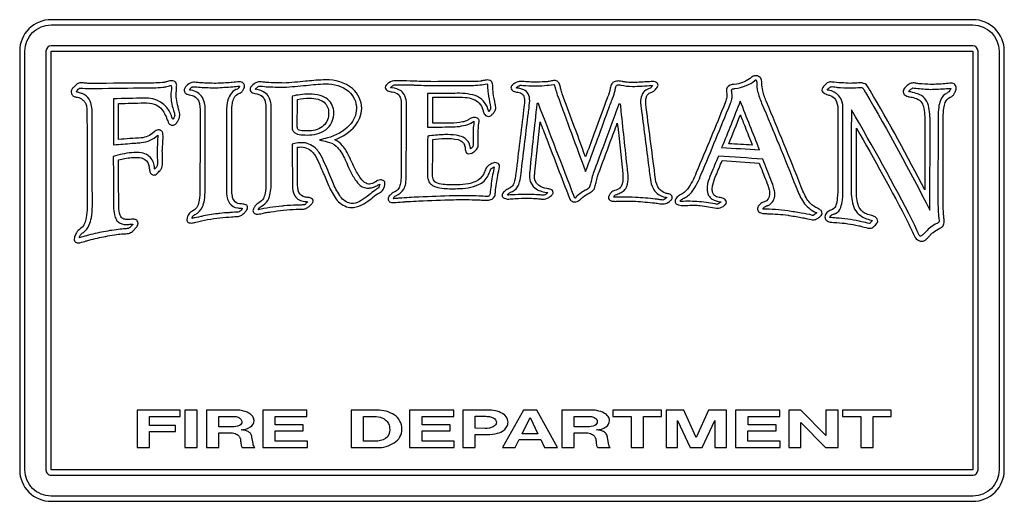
# Model space of a CAD drawing. Extents: x 0.32 to 8.08, y 3.71 to 7.5.
import ezdxf

# ---------------------------------------------------------------- set-up
doc = ezdxf.new("R2010")
doc.units = 0

msp = doc.modelspace()

# ---------------------------------------------------------------- linework, layer by layer
for points in [[(7.827974, 7.501697), (0.567858, 7.501697, 0.415001), (0.320356, 7.254193), (0.320356, 3.95414, 0.416), (0.567858, 3.706636), (7.827974, 3.706636, 0.414999), (8.075476, 3.95414), (8.075476, 7.254193, 0.413999)], [(8.033897, 3.95414, -0.414663), (7.827974, 3.748218), (0.567858, 3.748218, -0.415868), (0.361936, 3.95414), (0.361936, 7.254193, -0.414667), (0.567858, 7.460115), (7.827974, 7.460115, -0.413461), (8.033897, 7.254193)], [(7.827974, 7.295113), (0.567858, 7.295113, 0.411288), (0.526939, 7.254193), (0.526939, 3.95414, 0.423393), (0.567858, 3.913221), (7.827974, 3.913221, 0.411294), (7.868894, 3.95414), (7.868894, 7.254193, 0.411294)], [(5.530476, 6.037793, 0.016482), (5.568324, 6.03829, -0.007722), (5.630048, 6.039404, -0.042396), (5.680749, 6.03626), (5.680749, 6.03626, 0.00301), (5.809656, 6.016207, 0.165577), (5.860848, 6.030601, 0.076068), (5.879299, 6.0466, 0.156865), (5.886883, 6.062874, 0.185628), (5.880354, 6.080326, 0.10575), (5.864632, 6.091456, 0.064662), (5.828801, 6.101154, -0.151879), (5.792807, 6.116875, -0.114996), (5.779935, 6.136081, -0.098361), (5.775342, 6.165836, -0.062744), (5.779384, 6.201228, -0.03857), (5.803722, 6.272757), (5.803826, 6.273007, 0.001462), (5.853222, 6.392218, -0.001695), (6.144286, 6.371758, 0.001859), (6.199068, 6.233817, -0.03746), (6.223324, 6.159731, -0.061883), (6.226789, 6.126235), (6.226789, 6.126235, -0.298718), (6.184549, 6.065514, 0.117226), (6.15137, 6.047715, 0.199485), (6.131746, 6.012714, 0.205144), (6.142141, 5.988458, 0.165753), (6.173328, 5.975092, 0.011654), (6.21057, 5.973157, -0.027888), (6.371992, 5.960572, 0.01132), (6.384486, 5.958575, -0.008923), (6.486833, 5.941432, -0.007051), (6.515323, 5.935356, 0.013007), (6.566033, 5.924932, 0.120074), (6.590343, 5.928518, 0.068335), (6.614391, 5.941714, 0.067088), (6.632906, 5.959224, 0.148142), (6.640615, 5.975751, 0.137523), (6.635748, 5.992336, 0.124079), (6.617514, 6.009414, 0.010842), (6.611663, 6.012111, -0.02475), (6.583916, 6.02585, -0.065933), (6.551513, 6.049674, -0.06794), (6.521235, 6.088284, -0.040443), (6.473632, 6.190256, 0.005482), (6.202368, 6.854226, -0.045461), (6.172668, 6.941513, -0.057441), (6.166728, 7.002068, 0.070945), (6.164086, 7.025169, 0.16464), (6.145772, 7.051075, 0.156515), (6.114586, 7.06015, 0.127502), (6.090653, 7.052216, 0.038955), (6.070772, 7.037284, -0.000157), (6.069706, 7.03639, -0.133008), (5.948924, 6.991508, -0.003916), (5.948456, 6.991515, 0.099011), (5.914983, 6.985742, 0.335664), (5.886883, 6.941347, 0.02063), (5.889099, 6.919564, -0.018471), (5.890843, 6.903068, -0.056114), (5.887873, 6.88038, -0.036137), (5.876983, 6.846306, -0.003501), (5.649279, 6.296518, -0.06581), (5.580308, 6.166743, -0.110391), (5.523217, 6.121614, -0.001959), (5.521915, 6.120912, 0.06892), (5.498881, 6.104904, 0.208488), (5.482957, 6.070794, 0.240298), (5.494094, 6.049344, 0.085485), (5.508851, 6.041836, 0.059463)], [(0.750682, 6.895147, 0.037999), (0.756542, 6.893578, 0.008632), (0.764094, 6.89223, -0.031474), (0.784967, 6.887767, -0.086412), (0.806783, 6.877328, -0.034379), (0.827424, 6.859055, -0.09553), (0.840861, 6.838076, -0.068088), (0.848148, 6.805372, -0.026523), (0.850343, 6.751925), (0.850344, 6.751477, -0.000683), (0.851664, 6.025914, -0.049342), (0.844486, 5.940854, -0.051281), (0.831864, 5.895892, -0.156855), (0.800183, 5.855631, 0.137853), (0.766522, 5.822631, 0.042539), (0.753075, 5.791444, 0.077963), (0.750022, 5.773129, 0.221361), (0.760499, 5.748709, 0.132528), (0.774061, 5.743058, 0.089574), (0.794243, 5.744089, 0.016813), (0.844665, 5.758394, -0.001331), (0.849683, 5.759929, -0.013956), (0.981686, 5.79161, 0.000847), (1.014, 5.797585, -0.008403), (1.083437, 5.809786, -0.041061), (1.133487, 5.81405, -0.000008), (1.134118, 5.81408, 0.031752), (1.177049, 5.81801, 0.129141), (1.208235, 5.833026, 0.057918), (1.228531, 5.854971, 0.072756), (1.24239, 5.869243, 0.15808), (1.25229, 5.897871, 0.181792), (1.24668, 5.917012, 0.176369), (1.22721, 5.928232, 0.067967), (1.210379, 5.929156, 0.010805), (1.190576, 5.927947, -0.011095), (1.184968, 5.927571, -0.075269), (1.148194, 5.928932, -0.162), (1.121938, 5.943907, -0.125032), (1.106077, 5.978434, -0.053796), (1.100488, 6.038454, 0.000004), (1.099499, 6.217128, -0.000004), (1.098508, 6.396179, -0.042151), (1.200149, 6.415319, -0.059076), (1.26516, 6.414566, -0.106711), (1.305916, 6.400386, -0.213239), (1.339411, 6.343378, -0.038242), (1.340128, 6.339208, -0.004543), (1.340934, 6.331885, 0.010478), (1.342914, 6.315254, 0.056016), (1.346011, 6.301799, 0.12542), (1.359624, 6.283731, 0.196847), (1.381653, 6.278037, 0.139589), (1.399008, 6.28535, 0.052569), (1.411044, 6.297771, -0.002507), (1.413333, 6.300478, 0.020876), (1.425543, 6.314091, 0.077282), (1.439733, 6.336118, 0.076626), (1.443899, 6.360856, 0.016011), (1.445107, 6.401177, 0.01055), (1.443693, 6.470761, -0.008306), (1.445655, 6.502974, 0.008105), (1.449236, 6.564056, 0.056287), (1.447653, 6.609362, 0.174264), (1.434783, 6.627183, 0.160357), (1.412012, 6.633124, 0.109533), (1.394461, 6.627597, 0.039346), (1.379432, 6.616908, -0.001993), (1.375712, 6.613983, 0.001037), (1.374243, 6.612692, -0.171284), (1.278031, 6.570421, 0.002732), (1.099828, 6.557881), (1.099828, 6.840365), (1.09984, 6.840366, 0.002442), (1.30179, 6.846965, -0.093358), (1.380357, 6.835943, -0.11134), (1.430831, 6.804182, -0.105514), (1.482065, 6.713551, 0.006072), (1.489893, 6.693843, 0.116347), (1.504679, 6.675166, 0.161664), (1.526194, 6.669424, 0.176245), (1.547418, 6.679453, 0.072571), (1.565319, 6.702007, 0.108593), (1.582296, 6.747306, 0.090191), (1.573361, 6.792622, -0.020406), (1.571735, 6.797465, -0.032267), (1.556977, 6.863524, -0.049001), (1.552596, 6.920228, -0.015465), (1.554112, 6.939301, 0.02621), (1.556556, 6.976987, 0.19067), (1.549331, 7.005523, 0.124925), (1.535915, 7.016276, 0.109542), (1.514315, 7.02055, 0.056128), (1.493652, 7.016846, 0.012326), (1.474308, 7.01109, -0.009317), (1.470753, 7.009989, -0.047941), (1.44526, 7.005863, -0.02141), (1.373732, 7.002728, 0.001168), (0.952646, 6.999428, -0.006195), (0.872124, 6.998768), (0.872124, 6.998768, -0.017148), (0.842381, 7.001131, 0.024962), (0.800843, 7.004049, 0.155969), (0.773783, 6.996211, 0.06366), (0.740782, 6.965108, 0.069408), (0.729479, 6.94671, 0.083931), (0.725601, 6.930788, 0.12706), (0.731211, 6.911235, 0.154057)], [(0.798204, 6.963128, 0.008488), (0.872124, 6.958508, -0.000609), (1.267321, 6.964272, 0.00003), (1.373732, 6.965768, 0.024188), (1.44916, 6.969512, 0.028321), (1.479727, 6.974292, -0.000033), (1.479993, 6.974349, 0.016617), (1.499445, 6.979945, -0.017273), (1.514315, 6.984249, 0.011739), (1.514382, 6.983612, -0.072931), (1.511674, 6.918907, 0.050622), (1.513711, 6.863174, 0.049936), (1.526144, 6.807855, -0.008005), (1.532135, 6.786906, 0.011437), (1.533753, 6.7815, -0.015798), (1.538601, 6.764594, -0.05711), (1.541375, 6.745985, -0.084828), (1.539189, 6.738158, -0.023315), (1.53428, 6.727917, -0.032083), (1.526194, 6.714304, -0.012487), (1.522437, 6.724984, 0.005339), (1.517155, 6.740227, 0.031401), (1.512333, 6.751925, 0.327759), (1.30179, 6.883926, -0.00005), (1.058908, 6.877987), (1.058908, 6.51564), (1.062608, 6.51594, 0.000268), (1.204768, 6.527521, -0.000808), (1.234084, 6.529601, 0.003014), (1.278031, 6.532801, 0.168022), (1.408713, 6.592203), (1.408712, 6.592203, 0.00347), (1.402772, 6.467461, -0.010004), (1.404093, 6.419279, 0.009385), (1.404534, 6.401151, -0.021557), (1.404753, 6.377039, -0.044103), (1.403845, 6.353031, -0.107539), (1.401453, 6.345358, -0.049146), (1.39279, 6.333396, -0.017072), (1.383632, 6.322918, -0.015343), (1.38274, 6.331267, 0.006317), (1.381424, 6.344259, 0.036218), (1.379672, 6.354599, 0.207684), (1.331738, 6.432067, 0.102373), (1.278968, 6.451589, 0.063918), (1.200149, 6.4536, 0.045432), (1.057586, 6.424558, 0.000057), (1.059567, 6.032514, 0.037379), (1.066168, 5.963212, 0.086589), (1.081698, 5.924922, 0.114829), (1.106263, 5.900924, 0.158324), (1.181008, 5.888632, -0.008936), (1.211368, 5.890611, -0.15275), (1.211246, 5.8886, -0.088317), (1.209885, 5.886403, -0.048026), (1.203449, 5.880711), (1.203449, 5.880711, -0.011427), (1.192229, 5.868749, -0.020474), (1.183401, 5.860385, -0.110317), (1.177049, 5.856292, -0.014112), (1.138392, 5.852622, 0.009904), (1.113028, 5.850351, 0.021541), (0.981686, 5.830551, 0.015902), (0.846383, 5.799529, -0.009327), (0.790943, 5.783689, -0.105099), (0.799426, 5.805722, -0.098542), (0.821964, 5.825269, 0.14311), (0.868164, 5.884671, 0.060052), (0.884829, 5.940277, 0.049419), (0.892583, 6.032514, 0.000685), (0.891269, 6.751932), (0.891264, 6.753906, 0.10082), (0.875836, 6.859012, 0.167371), (0.829224, 6.911647, 0.051501), (0.805888, 6.92125, 0.01023), (0.778746, 6.929347, -0.012691), (0.767183, 6.932768, -0.135459), (0.78764, 6.958374, -0.103306)], [(1.640375, 6.913628, 0.023913), (1.656356, 6.909955, -0.014122), (1.678199, 6.905083, -0.069542), (1.695818, 6.898447, -0.153587), (1.727415, 6.864952, -0.069266), (1.737305, 6.833849, -0.048002), (1.740697, 6.788886, -0.000783), (1.740037, 6.156596, -0.042109), (1.734468, 6.079832, -0.068079), (1.720566, 6.032579, -0.203474), (1.684597, 5.996214, 0.155628), (1.652104, 5.969769, 0.137327), (1.636415, 5.928232, 0.252533), (1.648461, 5.904884, 0.107461), (1.662404, 5.899738, 0.07401), (1.681297, 5.899851, 0.015217), (1.706736, 5.905775, -0.040871), (1.89646, 5.940111, -0.009463), (1.989683, 5.947911, 0.004293), (2.041662, 5.951992, 0.104126), (2.068961, 5.962481, 0.061086), (2.092622, 5.981758, 0.053648), (2.109283, 6.002817, 0.120838), (2.115583, 6.018653, 0.34855), (2.101423, 6.043895, 0.06808), (2.08593, 6.048109, 0.018571), (2.068512, 6.049883, -0.021251), (2.051563, 6.051654, -0.207015), (2.008745, 6.076487, -0.098315), (1.995225, 6.110219, -0.053108), (1.990182, 6.167156), (1.990182, 6.776346, -0.042861), (1.995524, 6.844306, -0.074742), (2.008662, 6.885907, -0.192894), (2.046943, 6.920228, 0.058114), (2.063113, 6.927488, 0.112585), (2.073343, 6.938708, -0.000016), (2.073745, 6.939285, 0.030329), (2.086668, 6.959407, 0.123009), (2.091822, 6.977649, 0.22547), (2.081675, 7.001985, 0.186616), (2.052222, 7.011968, 0.018008), (1.994991, 7.007026, -0.003109), (1.985562, 7.006028, -0.016526), (1.8661, 7.000087, -0.020687), (1.746638, 7.004708, -0.00106), (1.707385, 7.007551, 0.016359), (1.689218, 7.008668, 0.153084), (1.641355, 6.987836, 0.079565), (1.623123, 6.967594, 0.130063), (1.615296, 6.944647, 0.163703), (1.622143, 6.92592, 0.134283)], [(2.173665, 6.919568, -0.142323), (2.230118, 6.898172, -0.125775), (2.250872, 6.86761, -0.08859), (2.259465, 6.814625), (2.259465, 6.205436, -0.049333), (2.254008, 6.135721, -0.076145), (2.239785, 6.093386, -0.155192), (2.204685, 6.058914, -0.001324), (2.202859, 6.057858, 0.036058), (2.188439, 6.048485, 0.086057), (2.173665, 6.032514, -0.000061), (2.172576, 6.030553, 0.01551), (2.161989, 6.010697, 0.088646), (2.157825, 5.997533, 0.242628), (2.169622, 5.975175, 0.18217), (2.198744, 5.969153, 0.014507), (2.240091, 5.977403, -0.014761), (2.274647, 5.984333, 0.004947), (2.29875, 5.98763, -0.007553), (2.399388, 6.000833, -0.025671), (2.497729, 6.007433, 0.015379), (2.55581, 6.008753, 0.095372), (2.582094, 6.017851, 0.054635), (2.606821, 6.035354, 0.054134), (2.625183, 6.055067, 0.140142), (2.632372, 6.070794, 0.195894), (2.62701, 6.086799, 0.138012), (2.609272, 6.097854, 0.047727), (2.593745, 6.100749, 0.009021), (2.5758, 6.102439, -0.013018), (2.56835, 6.103133, -0.252906), (2.51984, 6.13927, -0.075345), (2.511178, 6.172374, -0.031532), (2.50895, 6.215996, 0.001768), (2.507639, 6.495125), (2.507629, 6.4965, 0.003497), (2.524129, 6.498481, -0.228551), (2.625113, 6.45954, -0.054236), (2.646727, 6.430665, -0.042483), (2.683192, 6.359218, 0.000355), (2.702807, 6.313569, -0.00195), (2.747874, 6.208076, 0.044102), (2.804387, 6.099422, 0.079579), (2.841594, 6.057593, 0.092032), (2.894808, 6.028224, 0.095483), (2.948517, 6.022614, 0.113233), (3.030122, 6.050023, 0.037249), (3.095443, 6.09662, -0.00034), (3.100319, 6.100494, -0.045998), (3.153119, 6.138115, 0.043207), (3.169785, 6.148098, 0.099341), (3.183481, 6.162536, 0.086862), (3.197342, 6.212036, 0.236125), (3.188761, 6.231754, 0.193355), (3.16236, 6.239096, 0.094594), (3.139636, 6.233635, 0.040041), (3.124216, 6.225084, -0.00035), (3.123419, 6.224576, -0.076834), (3.085751, 6.207909, -0.178698), (3.048349, 6.212334, -0.113934), (3.006903, 6.250271, -0.04582), (2.957097, 6.334139, 0.003173), (2.929517, 6.393468, -0.000695), (2.916176, 6.421921, 0.072671), (2.862798, 6.508711, 0.10254), (2.801994, 6.555901, 0.137417), (2.962377, 6.665628, 0.169589), (3.013858, 6.802085, 0.221166), (2.941835, 6.958178, 0.182067), (2.728735, 7.027149, 0.025731), (2.584123, 7.017214, -0.000201), (2.57165, 7.015928, -0.009543), (2.400707, 7.002728, -0.01096), (2.266726, 7.006687, 0.011955), (2.233193, 7.010494, 0.018829), (2.209996, 7.011778, 0.082644), (2.194532, 7.010224, 0.102177), (2.157466, 6.989143, 0.071042), (2.141384, 6.971449, 0.144659), (2.134725, 6.951908, 0.166351), (2.140847, 6.936433, 0.095038), (2.153452, 6.926474, 0.087541)], [(2.205035, 6.978713, -0.011889), (2.262765, 6.973687, 0.010649), (2.400707, 6.969728, 0.01264), (2.576932, 6.984249, -0.028468), (2.728735, 6.995468, -0.182599), (2.910979, 6.937305, -0.222503), (2.972938, 6.801425, -0.187276), (2.918074, 6.669836, -0.144248), (2.743914, 6.570421, 0.005484), (2.681872, 6.553921, -0.001764), (2.742594, 6.540061, -0.130634), (2.812472, 6.506153, -0.105651), (2.877896, 6.409379, 0.000518), (2.887945, 6.387924, -0.005134), (2.918817, 6.320939, 0.039693), (2.963449, 6.240138, 0.074295), (3.002637, 6.195784, 0.202862), (3.072599, 6.175076, 0.062147), (3.098917, 6.179531, 0.03994), (3.13266, 6.192896, 0.032861), (3.156421, 6.206756, -0.030344), (3.152212, 6.189348, -0.052659), (3.146519, 6.174415, 0.593765), (3.146452, 6.175082, 0.121056), (3.145118, 6.174709, 0.032774), (3.139213, 6.171273, 0.013355), (3.118374, 6.156686, 0.01271), (3.071939, 6.120956, -0.033054), (3.00998, 6.075992, -0.119012), (2.948517, 6.054294, -0.10123), (2.913041, 6.057841, -0.089902), (2.872615, 6.080694, -0.077243), (2.840853, 6.1165, -0.046005), (2.786814, 6.220617, 0.002789), (2.722132, 6.371099, 0.037089), (2.683687, 6.446423, 0.062063), (2.658112, 6.480661, 0.181411), (2.555572, 6.53231, 0.09977), (2.46671, 6.519601), (2.46671, 6.507061), (2.466723, 6.505096, -0.001681), (2.468029, 6.212696, 0.076623), (2.477534, 6.137267, 0.136115), (2.50355, 6.094716, 0.118359), (2.542331, 6.074854, 0.043513), (2.590132, 6.067494, -0.022703), (2.577363, 6.054972, -0.009571), (2.568167, 6.046687, -0.074206), (2.56311, 6.042944, -0.012865), (2.527434, 6.041041, 0.005314), (2.501029, 6.039774, 0.016863), (2.403949, 6.034231, -0.000075), (2.399388, 6.033833, -0.00158), (2.384596, 6.032197, 0.007769), (2.289902, 6.020737, 0.040244), (2.199406, 6.002814, -0.138586), (2.209269, 6.020152, -0.077535), (2.224485, 6.032514, 0.071757), (2.237685, 6.040433, 0.14531), (2.28166, 6.093647, 0.105636), (2.300387, 6.208736), (2.300387, 6.815946, 0.099508), (2.288934, 6.880164, 0.117078), (2.259504, 6.921335, 0.156434), (2.176306, 6.953228, -0.072859), (2.182764, 6.96096, -0.022705), (2.192421, 6.969304, -0.015402)], [(3.254101, 6.932768, -0.163705), (3.303039, 6.912191, -0.120813), (3.319232, 6.883906, -0.075741), (3.325383, 6.835746, -0.00088), (3.324064, 6.272096, -0.044322), (3.320207, 6.21349, -0.087233), (3.308058, 6.176973, -0.155875), (3.261361, 6.138775, 0.076738), (3.237145, 6.120022, 0.190132), (3.222421, 6.086633, 0.23851), (3.234136, 6.067494, 0.163054), (3.264661, 6.060233, 0.001065), (3.33459, 6.065857, -0.001029), (3.363004, 6.068154, 0.001782), (3.376554, 6.068962, -0.00725), (3.465306, 6.073433, -0.003584), (3.736568, 6.083333, -0.01632), (3.934574, 6.081354, -0.006458), (3.957982, 6.080391, 0.008344), (4.002553, 6.078714, 0.127243), (4.040421, 6.088614, 0.164438), (4.061954, 6.112374, 0.07489), (4.065457, 6.126006, 0.017732), (4.066764, 6.140152, -0.003987), (4.067, 6.143493, -0.032638), (4.067235, 6.145376, -0.011782), (4.085715, 6.274737, -0.000034), (4.086406, 6.277796, 0.015954), (4.100235, 6.344039, 0.218414), (4.093212, 6.364145, 0.114609), (4.081416, 6.372245, 0.105741), (4.063274, 6.375058, 0.077376), (4.031728, 6.364418, 0.04506), (4.011635, 6.352693, 0.098358), (3.997274, 6.338099, 0.022369), (3.980178, 6.300325, -0.010466), (3.972193, 6.281999, -0.16219), (3.912544, 6.227051, -0.06405), (3.854226, 6.20886, -0.042179), (3.76825, 6.200817, -0.033592), (3.65613, 6.203508, -0.104366), (3.597967, 6.219379, -0.203268), (3.575939, 6.248244, -0.063034), (3.572226, 6.289918), (3.572226, 6.289918, 0.001921), (3.574206, 6.558542, -0.019987), (3.669908, 6.565801, -0.069974), (3.772705, 6.556396, -0.161695), (3.81115, 6.534121, -0.094537), (3.825092, 6.509497, -0.051867), (3.829257, 6.48557, 0.009271), (3.830951, 6.471421, 0.368086), (3.857601, 6.44567, 0.207653), (3.899592, 6.461521, -0.000527), (3.901878, 6.463576, 0.059693), (3.923145, 6.485893, 0.157358), (3.932593, 6.516961, 0.015395), (3.931842, 6.556796, -0.006426), (3.931272, 6.576363, 0.000658), (3.931479, 6.587002, -0.008452), (3.93328, 6.645829, -0.043713), (3.939193, 6.697143, 0.231324), (3.931969, 6.719608, 0.11397), (3.919079, 6.728091, 0.092562), (3.898931, 6.731465, 0.079452), (3.884227, 6.728694, 0.038602), (3.869629, 6.722354, 0.031954), (3.850746, 6.710797, -0.003983), (3.85009, 6.710343, -0.077462), (3.807933, 6.695493, -0.048882), (3.716768, 6.686583, 0.003441), (3.578012, 6.685316, -0.000002), (3.574206, 6.685264), (3.574206, 6.889868, -0.001437), (3.660339, 6.890526, 0.001468), (3.746468, 6.891188, -0.022049), (3.827898, 6.88898, -0.067221), (3.890517, 6.876502, -0.239053), (3.968233, 6.791525, -0.018519), (3.971738, 6.78099, 0.088166), (3.983792, 6.753717, 0.24878), (4.013774, 6.740046, 0.152451), (4.032769, 6.747698, 0.061505), (4.051393, 6.76562, 0.047635), (4.065562, 6.786266, 0.108704), (4.071193, 6.802085, 0.056905), (4.069049, 6.822628, 0.02232), (4.065914, 6.835746, -0.01651), (4.050073, 6.923527, -0.02713), (4.046114, 6.977649, 0.171754), (4.038902, 7.011015, 0.135599), (4.025233, 7.022212, 0.107352), (4.002553, 7.026489, 0.055722), (3.970163, 7.021658, -0.000483), (3.968233, 7.02121, -0.032951), (3.95723, 7.018554, 0.013129), (3.951074, 7.017249, -0.024789), (3.877151, 7.013949), (3.877151, 7.013949, 0.00164), (3.576186, 7.013289, -0.009992), (3.430324, 7.017249, -0.000737), (3.395815, 7.018262, 0.007532), (3.283142, 7.02055, 0.151588), (3.22773, 7.004355, 0.082488), (3.207721, 6.986708, 0.153243), (3.199321, 6.967087, 0.173356), (3.205611, 6.952166, 0.099361), (3.219674, 6.942148, 0.072496)], [(3.273901, 6.988868, -0.033413), (3.283139, 6.989278, -0.003813), (3.295869, 6.98924, 0.001688), (3.299311, 6.989217, -0.007721), (3.416572, 6.987212, 0.000059), (3.428344, 6.986887, 0.010033), (3.576186, 6.982928, -0.001644), (3.877151, 6.983589), (3.877151, 6.983589, 0.017384), (3.944916, 6.987266, 0.051465), (4.001893, 6.996787, -0.087019), (4.004285, 6.990601, -0.070259), (4.005193, 6.976987, 0.028627), (4.009483, 6.92064, 0.014615), (4.025653, 6.831125, 0.0013), (4.026374, 6.828101, -0.096176), (4.028968, 6.804863, -0.088389), (4.024842, 6.792504, -0.064458), (4.014433, 6.778325, -0.034698), (4.01328, 6.781651, -0.004623), (4.011752, 6.78705, 0.006027), (4.009699, 6.794244, 0.035969), (4.007833, 6.799446, 0.236336), (3.908584, 6.903232, 0.085272), (3.746468, 6.920887, 0.001158), (3.640375, 6.920559, -0.00116), (3.533286, 6.920228), (3.533286, 6.654243, 0.001357), (3.626024, 6.655575, -0.001325), (3.716768, 6.656883, 0.079518), (3.849163, 6.676129, 0.099244), (3.897611, 6.701103, -0.058982), (3.897597, 6.689336, -0.032016), (3.894311, 6.664143, 0.031864), (3.89197, 6.616887, 0.003761), (3.891791, 6.549081, -0.007138), (3.891671, 6.516301, -0.162412), (3.885845, 6.496004, -0.098066), (3.871871, 6.483961, 0.008935), (3.868653, 6.499058, 0.042209), (3.861971, 6.521581, 0.204513), (3.81346, 6.57496, 0.07415), (3.757834, 6.591099, 0.042087), (3.669908, 6.596162, 0.024265), (3.551106, 6.586922, -0.032528), (3.533946, 6.584283, 0.000012), (3.533946, 6.584283, -0.00009), (3.531306, 6.288599), (3.531311, 6.288493, 0.03412), (3.534791, 6.250846, 0.109878), (3.54821, 6.217237, 0.130427), (3.581558, 6.190572, 0.077025), (3.644828, 6.173756, 0.031442), (3.76825, 6.170456, 0.105344), (3.934325, 6.202054, 0.157674), (4.009814, 6.270778, 0.018741), (4.01761, 6.290918, -0.01598), (4.025566, 6.311627, -0.085286), (4.034233, 6.326218, -0.084555), (4.040794, 6.332794, -0.043001), (4.048884, 6.337698, -0.078401), (4.058654, 6.341399, -0.010052), (4.045454, 6.279358, 0.015239), (4.026314, 6.147356, 0.033103), (4.025573, 6.139297, -0.099455), (4.021853, 6.119457, -0.146618), (4.0151, 6.112023, -0.136036), (4.002553, 6.109074, -0.009726), (3.937213, 6.111714, 0.013595), (3.736568, 6.113694, 0.003577), (3.465306, 6.103794, 0.010811), (3.310861, 6.094554, 0.000215), (3.305, 6.094062, -0.010864), (3.264661, 6.091254, -0.24646), (3.282482, 6.113694, 0.152903), (3.345513, 6.166331, 0.085524), (3.360446, 6.209665, 0.046588), (3.364983, 6.273417, 0.000881), (3.366304, 6.836406, 0.10675), (3.354037, 6.902588, 0.129116), (3.324114, 6.940271, 0.123377), (3.252581, 6.965362, -0.007908), (3.242221, 6.967087, 0.051484), (3.242991, 6.967751, 0.00463), (3.244489, 6.969241, -0.032705), (3.256981, 6.980553, -0.04399), (3.265342, 6.986007, -0.090239)], [(4.172175, 6.088614, 0.009806), (4.219037, 6.091914, 0.000195), (4.226572, 6.092294, -0.013068), (4.320018, 6.095214, -0.005396), (4.382719, 6.093233, -0.028295), (4.396416, 6.092313, -0.004513), (4.415568, 6.090036, 0.020726), (4.442121, 6.087294, 0.139893), (4.487, 6.100081, 0.074546), (4.514061, 6.122274, 0.040758), (4.519012, 6.129535, 0.121544), (4.521982, 6.138775, 0.184128), (4.516306, 6.154672, 0.115599), (4.502859, 6.163945, 0.072034), (4.474149, 6.170277, -0.001354), (4.472481, 6.170456, -0.132919), (4.406202, 6.19716, -0.259115), (4.376119, 6.272757, -0.029469), (4.3781, 6.301799, -0.001243), (4.419019, 6.695824, 0.000038), (4.47101, 6.56114, -0.000432), (4.648043, 6.101814, 0.130943), (4.664379, 6.075001, 0.177239), (4.693585, 6.065514, 0.165504), (4.724742, 6.075802, 0.058153), (4.740581, 6.090018, -0.009743), (4.741106, 6.090594, 0.000432), (4.744215, 6.093462, -0.079177), (4.795225, 6.130194), (4.795225, 6.130194, 0.021754), (4.813871, 6.140425, 0.027512), (4.829196, 6.1508, 0.064893), (4.841426, 6.162536, 0.074307), (4.85075, 6.182831, 0.01805), (4.860567, 6.219956, 0.000002), (4.860906, 6.221438, -0.009455), (4.871458, 6.265715, -0.04129), (4.879707, 6.288599), (4.879707, 6.289258, -0.000433), (4.9721, 6.538082, 0.000153), (5.02755, 6.687243, 0.0011), (5.07045, 6.289918, -0.006236), (5.071093, 6.27378, 0.007889), (5.071769, 6.257576, -0.087586), (5.063767, 6.201228, -0.113428), (5.04735, 6.175076, -0.074772), (5.028092, 6.16305, -0.045317), (5.00775, 6.155276, -0.002406), (5.005767, 6.15475, 0.046078), (4.992264, 6.150203, 0.113207), (4.97805, 6.139436, 0.055305), (4.965639, 6.121263, 0.030576), (4.959967, 6.109664, 0.087382), (4.957587, 6.100494, 0.179789), (4.963528, 6.084902, 0.157238), (4.98531, 6.072774, 0.05762), (5.019356, 6.070376, 0.010093), (5.058033, 6.071665, -0.008195), (5.069129, 6.072114), (5.069129, 6.072114, -0.010734), (5.171432, 6.070794, -0.010275), (5.323235, 6.057593, -0.018797), (5.341715, 6.054954, 0.015579), (5.384615, 6.049674, 0.111156), (5.408871, 6.052232, 0.079398), (5.438076, 6.070133, 0.073495), (5.450204, 6.078879, 0.192262), (5.459857, 6.098514, 0.286559), (5.446203, 6.123628, 0.084543), (5.419373, 6.131978, -0.030728), (5.407054, 6.134815, -0.146227), (5.357211, 6.168416, -0.14123), (5.328514, 6.244376, 0.000226), (5.255253, 6.808686, 0.018092), (5.254174, 6.818759, -0.02671), (5.251293, 6.851586, -0.061448), (5.254892, 6.884298, -0.078578), (5.263751, 6.905873, -0.147453), (5.285614, 6.925508, -0.032812), (5.298071, 6.930623, -0.005992), (5.310035, 6.934747, 0.084068), (5.321492, 6.943678, 0.03293), (5.333877, 6.958178, 0.030315), (5.343911, 6.973173, 0.090662), (5.348314, 6.983589, 0.230165), (5.338084, 7.005286, 0.098646), (5.324925, 7.012082, 0.073768), (5.306074, 7.014608, 0.005248), (5.280864, 7.013091, -0.001629), (5.230832, 7.009989, 0.00121), (5.197513, 7.00819, -0.024001), (5.146351, 7.006687, -0.027429), (5.09091, 7.009989, 0.018175), (5.081037, 7.011951, -0.006406), (5.07375, 7.013289, -0.00128), (5.070511, 7.013995, 0.055007), (5.03679, 7.018568, 0.109694), (5.003274, 7.012169, 0.129787), (4.984324, 6.996694, 0.123188), (4.972161, 6.960848, -0.000032), (4.97211, 6.960487, -0.021773), (4.950987, 6.890528, 0.010895), (4.925907, 6.825186, 0.000759), (4.842743, 6.598355, -0.000478), (4.777406, 6.419939, 0.000348), (4.678009, 6.689572, -0.000254), (4.593922, 6.917587, -0.017861), (4.582724, 6.955365, 0.005169), (4.574448, 6.98458, 0.04511), (4.568182, 7.002068, 0.081591), (4.553606, 7.016732, 0.112079), (4.539312, 7.022596, 0.07848), (4.524492, 7.022416, 0.022678), (4.508334, 7.018953, -0.051955), (4.47446, 7.013289, 0.003004), (4.453266, 7.012108, -0.015431), (4.37744, 7.009328, -0.00658), (4.321288, 7.012366, 0.006411), (4.267878, 7.015268, 0.11413), (4.219272, 7.000655, 0.0867), (4.198108, 6.984164, 0.181405), (4.189336, 6.963128, 0.160641), (4.195352, 6.949114, 0.10021), (4.208322, 6.939626, 0.0726), (4.242797, 6.930128, -0.045063), (4.263606, 6.925174, -0.109653), (4.280599, 6.914919, -0.124714), (4.292057, 6.895272, -0.075781), (4.296258, 6.862146, -0.025374), (4.289658, 6.792185, 0.000978), (4.228937, 6.292558, -0.063911), (4.211117, 6.210634, -0.159882), (4.187356, 6.179696, -0.055655), (4.177449, 6.173225, -0.012904), (4.164186, 6.166771, 0.000019), (4.163596, 6.166496, 0.07467), (4.137679, 6.148664, 0.070403), (4.125291, 6.133707, 0.134684), (4.120036, 6.116336, 0.300109), (4.137406, 6.094234, 0.097085)], [(4.185376, 6.141415, 0.15303), (4.241148, 6.183903, 0.076627), (4.257772, 6.224298, 0.0356), (4.269197, 6.289258, -0.000987), (4.323803, 6.739655, 0.000012), (4.329918, 6.789546, 0.021483), (4.337178, 6.862146, 0.125669), (4.325958, 6.916515, 0.158389), (4.290978, 6.948608, 0.051874), (4.259736, 6.959146, 0.058226), (4.230257, 6.963787, -0.077355), (4.237149, 6.970161, -0.022318), (4.247659, 6.97708, -0.027456), (4.261938, 6.984908, -0.001825), (4.283337, 6.98387, 0.004522), (4.37744, 6.979628, 0.031294), (4.527701, 6.990825, -0.004596), (4.530135, 6.991126, -0.034572), (4.533845, 6.979839, -0.002499), (4.54056, 6.956247, 0.012056), (4.554322, 6.909668, -0.000606), (4.777406, 6.304439, 0.000937), (4.96551, 6.816606, -0.004448), (4.982437, 6.862011, 0.003544), (4.989929, 6.881947, -0.000028), (4.990945, 6.884677, 0.036975), (5.009729, 6.943328, -0.021661), (5.011049, 6.949928, 0.021661), (5.012369, 6.956528, -0.028762), (5.015906, 6.972615, -0.089535), (5.020372, 6.982268, -0.154358), (5.026942, 6.986971, -0.080803), (5.03679, 6.988208, -0.020683), (5.055648, 6.985563, 0.034203), (5.146351, 6.975668, 0.005939), (5.297432, 6.98314, -0.001038), (5.305414, 6.983589, -0.036469), (5.297736, 6.971573, -0.047377), (5.291162, 6.963435, -0.007172), (5.28675, 6.962078, 0.124448), (5.240457, 6.937319, 0.108894), (5.219267, 6.904959, 0.093831), (5.210372, 6.851586, 0.032847), (5.214992, 6.806046, 0.000582), (5.270949, 6.371576, -0.00005), (5.287594, 6.243057, 0.093761), (5.308797, 6.173509, 0.095559), (5.342375, 6.132176, 0.08698), (5.384037, 6.109157, 0.051334), (5.418275, 6.100494, -0.062711), (5.405341, 6.09042, -0.035696), (5.388575, 6.080694, -0.003276), (5.357254, 6.084349, 0.002109), (5.326535, 6.087954, 0.015836), (5.171432, 6.101154, 0.014969), (5.06649, 6.102474), (5.000489, 6.102474, -0.146173), (5.004225, 6.116161, -0.18686), (5.013689, 6.122274, 0.054627), (5.050281, 6.136135, 0.078114), (5.08035, 6.155936, 0.103703), (5.102708, 6.190916, 0.092042), (5.11269, 6.255596, 0.026947), (5.110711, 6.291239, -0.000815), (5.058112, 6.783269, 0.000009), (5.052629, 6.835086, 0.015937), (5.04637, 6.835725, -0.021437), (5.04009, 6.836406, -0.000573), (4.912439, 6.491721, 0.000185), (4.840767, 6.298499, 0.043114), (4.834249, 6.2801, 0.018477), (4.820306, 6.226557, -0.018603), (4.81123, 6.191246, -0.084856), (4.805125, 6.177715, -0.095303), (4.79176, 6.166001, -0.031793), (4.775425, 6.157256, 0.10134), (4.694244, 6.095214, 0.003932), (4.693743, 6.095949, -0.078512), (4.687644, 6.108414, 0.000543), (4.405819, 6.841025, -0.015937), (4.39956, 6.840386, 0.021437), (4.393281, 6.839706, 0.000913), (4.337178, 6.303778, 0.03077), (4.335199, 6.272757, 0.269954), (4.389127, 6.168047, 0.113835), (4.47974, 6.138775, -0.061647), (4.46291, 6.124998, -0.050205), (4.452268, 6.119563, -0.101436), (4.442121, 6.117654, -0.017016), (4.4271, 6.119319, 0.022224), (4.3979, 6.122274, -0.004651), (4.389806, 6.122633, 0.010376), (4.320018, 6.124915, 0.01248), (4.223595, 6.122025, -0.000215), (4.215078, 6.121614, 0.016997), (4.173102, 6.1196, -0.006143), (4.162936, 6.118974, -0.142234), (4.1723, 6.133322, -0.061074), (4.184165, 6.14079, 0.000901)], [(5.552796, 6.096417, 0.119011), (5.617824, 6.14834, 0.061737), (5.688219, 6.283978, 0.003796), (5.915924, 6.835746, 0.039478), (5.928299, 6.874274, 0.055551), (5.931764, 6.902407, 0.021764), (5.929571, 6.92434, -0.01979), (5.927804, 6.941347, -0.07092), (5.928693, 6.949994, -0.186383), (5.932085, 6.954717, -0.099582), (5.939073, 6.95701, -0.017064), (5.950749, 6.958366, 0.000117), (5.952224, 6.958508, 0.079767), (6.043254, 6.982656, 0.08188), (6.109307, 7.021868, -0.098074), (6.113705, 7.025859, -0.197635), (6.117816, 7.026537, -0.18469), (6.121302, 7.023725, -0.087968), (6.123826, 7.017249, -0.059986), (6.125312, 7.010978, -0.032644), (6.125807, 7.002728, 0.057949), (6.132572, 6.935903, 0.045992), (6.164086, 6.844326, -0.005521), (6.435351, 6.182996, 0.043037), (6.4851, 6.075909, 0.069094), (6.522474, 6.029214, 0.073282), (6.575362, 5.990248, 0.054904), (6.599033, 5.980374, -0.009715), (6.589945, 5.973959, 0.0054), (6.581214, 5.967832, -0.017683), (6.575872, 5.96316, -0.051342), (6.572138, 5.960654, -0.172204), (6.566033, 5.959911, 0.029592), (6.475274, 5.978031, 0.004297), (6.370162, 5.994246, 0.033152), (6.173989, 6.008753, -0.157303), (6.177041, 6.015709, -0.057352), (6.184548, 6.023168, -0.085409), (6.203028, 6.033833, -0.006271), (6.207071, 6.035102, 0.017699), (6.215825, 6.038009, 0.050128), (6.224808, 6.042414, 0.256658), (6.267708, 6.122274, 0.060657), (6.263419, 6.161876, 0.037807), (6.237349, 6.241076), (6.237274, 6.241269, 0.001036), (6.173989, 6.402779, 0.004214), (5.823521, 6.425881, 0.002984), (5.764782, 6.284637, 0.041456), (5.738959, 6.209809, 0.061666), (5.734421, 6.169136, 0.130136), (5.746635, 6.116943, 0.125432), (5.775522, 6.086859, 0.105589), (5.83679, 6.067067, -0.00622), (5.842079, 6.06626, -0.041716), (5.845301, 6.065514, 0.039008), (5.838554, 6.06155, 0.002798), (5.826137, 6.053505, -0.014987), (5.814942, 6.046374, 0.03447), (5.6737, 6.066833, -0.003919), (5.672334, 6.066937, 0.034472), (5.530476, 6.069474, -0.105938), (5.524548, 6.070669, -0.325813), (5.52296, 6.073225, -0.165503), (5.528968, 6.080857, -0.03764), (5.550849, 6.095259, 0.001986), (5.552228, 6.09606, 0.02956)], [(6.704636, 6.905047, -0.172992), (6.745969, 6.871964, -0.143124), (6.764037, 6.798786), (6.764037, 6.189596, -0.02683), (6.759789, 6.094116, -0.053193), (6.749318, 6.040818, -0.230964), (6.723349, 6.007275, 0.005894), (6.721136, 6.006114, -0.023962), (6.708876, 6.000358, 0.077643), (6.678271, 5.982968, 0.227489), (6.662396, 5.947372, 0.197338), (6.673534, 5.921219, 0.162627), (6.703976, 5.906451, 0.016637), (6.755456, 5.902492, -0.046811), (6.928381, 5.878071, -0.004677), (6.944421, 5.873961, 0.014961), (7.000981, 5.860251, 0.04915), (7.019213, 5.858766, 0.106275), (7.035961, 5.862231, 0.061959), (7.059804, 5.882031, 0.046475), (7.072437, 5.897315, 0.129836), (7.078203, 5.911732, 0.273518), (7.059063, 5.94736, 0.086527), (7.0221, 5.960572, -0.040228), (6.980356, 5.975176, -0.107827), (6.947519, 6.000174, 0.000001), (6.947478, 6.000223, -0.115587), (6.923327, 6.045699, -0.068663), (6.910558, 6.173756), (6.910558, 6.646983, -0.011784), (7.319106, 5.900511, -0.015957), (7.339897, 5.855802, 0.005433), (7.348806, 5.835831, -0.001378), (7.351676, 5.829014, 0.054008), (7.374415, 5.784134, 0.198496), (7.413488, 5.756629, 0.157675), (7.440548, 5.758444, 0.060078), (7.454511, 5.766653, 0.027444), (7.471568, 5.781049, 0.014851), (7.479131, 5.789632, -0.012734), (7.495959, 5.808613, -0.051188), (7.514469, 5.825269, -0.029332), (7.568589, 5.858931, 0.114123), (7.592927, 5.876834, 0.09623), (7.600239, 5.892066, 0.067369), (7.60291, 5.915032, 0.025276), (7.599183, 5.946606, -0.019794), (7.596969, 5.963872, 0.003379), (7.595497, 5.995728, -0.003879), (7.593669, 6.035814, -0.000737), (7.59498, 6.70236), (7.59499, 6.705724), (7.59499, 6.732125, -0.033946), (7.599074, 6.804024, -0.064543), (7.610335, 6.848947, -0.183882), (7.64845, 6.890528, -0.008053), (7.649115, 6.890828, 0.037826), (7.661988, 6.897644, 0.111925), (7.677492, 6.912308, 0.025416), (7.687386, 6.931827, 0.080925), (7.696632, 6.962468, 0.424909), (7.65835, 7.001408, 0.020087), (7.606869, 6.996787, -0.026916), (7.495328, 6.992168, -0.014326), (7.401607, 6.997449, -0.016734), (7.386902, 6.999968, 0.056708), (7.357813, 7.003334, 0.138755), (7.326365, 6.993487, 0.062074), (7.296501, 6.968974, 0.057989), (7.284414, 6.953102, 0.128078), (7.279506, 6.937387, 0.188158), (7.288003, 6.913132, 0.081552), (7.299831, 6.903603, 0.05375), (7.317785, 6.895807, 0.02294), (7.328659, 6.893823, -0.039826), (7.371121, 6.884421, -0.115427), (7.417447, 6.858186, -0.129654), (7.438073, 6.817595, -0.061126), (7.449787, 6.689883), (7.449787, 6.161215, 0.013094), (7.01814, 6.944647, -0.029525), (7.010881, 6.957187, 0.092989), (6.98877, 6.988208, 0.188729), (6.9429, 7.003387, 0.013676), (6.884471, 7.001095, -0.005983), (6.863699, 7.000087, -0.01352), (6.717836, 7.009989, 0.170489), (6.687998, 7.007456, 0.104758), (6.664261, 6.987307, -0.012758), (6.658932, 6.981809, 0.051111), (6.645595, 6.966457, 0.158618), (6.639296, 6.945968, 0.141518), (6.646686, 6.930568, 0.088903), (6.660488, 6.91998, 0.057282), (6.693749, 6.908168, -0.0145)], [(1.689218, 6.973028, -0.010808), (1.742678, 6.969728, 0.020175), (1.8661, 6.965108, 0.010666), (1.998313, 6.973866, -0.007896), (2.050903, 6.977649, 0.003678), (2.050905, 6.977393, -0.153597), (2.049287, 6.972465, -0.028241), (2.037703, 6.955208, -0.209464), (2.037645, 6.955173, -0.022789), (2.037474, 6.955122, -0.006389), (2.036805, 6.954963, 0.165195), (1.988787, 6.92395, 0.10221), (1.960807, 6.870074, 0.076947), (1.949261, 6.775025), (1.949261, 6.162536, 0.054336), (1.955191, 6.098742, 0.094532), (1.972444, 6.056109, 0.21342), (2.037703, 6.017993, 0.018753), (2.055824, 6.016471, -0.005398), (2.067565, 6.015649, -0.056728), (2.074003, 6.014693), (2.074003, 6.014693, -0.039391), (2.063953, 6.001329, -0.053028), (2.053602, 5.991677, -0.122503), (2.041662, 5.986314, -0.01043), (1.98172, 5.981727, 0.001176), (1.971042, 5.981033, 0.013078), (1.89646, 5.975092, -0.00768), (1.879986, 5.972762, 0.019537), (1.751258, 5.951992, 0.000485), (1.746715, 5.950934, -0.012068), (1.677949, 5.935999, -0.119235), (1.678301, 5.938934, -0.041687), (1.680597, 5.945874, -0.060814), (1.685211, 5.95402, -0.105731), (1.692518, 5.960572, -0.040075), (1.697715, 5.964036, -0.04487), (1.702418, 5.966511, 0.1624), (1.759508, 6.025996, 0.069115), (1.775369, 6.080395, 0.04047), (1.780958, 6.161215, 0.000787), (1.781618, 6.790206, 0.16045), (1.751498, 6.899649, 0.230055), (1.656878, 6.946628, 0.001569), (1.661547, 6.953138, -0.011731), (1.669028, 6.963323, -0.060594), (1.674814, 6.969364, -0.10888), (1.680884, 6.972264, -0.058002)], [(2.534029, 6.594843, 0.031105), (2.602672, 6.593524, 0.182995), (2.745647, 6.647148, 0.210153), (2.794075, 6.769086, 0.225026), (2.747379, 6.872789, 0.102074), (2.68771, 6.904501, 0.077414), (2.602672, 6.915608, 0.022552), (2.529767, 6.910024, 0.045595), (2.46671, 6.898447, 0.010296), (2.467369, 6.641703, 0.198552), (2.486344, 6.610847, 0.127536)], [(6.710575, 6.973687, -0.06433), (6.730122, 6.973098, -0.011307), (6.752825, 6.969726, 0.011271), (6.761396, 6.968408, 0.025699), (6.862378, 6.963787, -0.003291), (6.9429, 6.967087, -0.065574), (6.95314, 6.966036, -0.117136), (6.960473, 6.962138, -0.068099), (6.966939, 6.954279, -0.016363), (6.974581, 6.941347, 0.044353), (6.976597, 6.936945, 0.011689), (6.979396, 6.932225, -0.007766), (6.98184, 6.928147, -0.015092), (7.490047, 5.999514), (7.490708, 6.687903, 0.062331), (7.477425, 6.826423, 0.12674), (7.447808, 6.883268, 0.12248), (7.395439, 6.916686, 0.036335), (7.339177, 6.932184, -0.00928), (7.322406, 6.936068, -0.051279), (7.338988, 6.953393, -0.036425), (7.348486, 6.96057, -0.109117), (7.356067, 6.963787, -0.036745), (7.374977, 6.961859, 0.001426), (7.379828, 6.961147, 0.012647), (7.495328, 6.952568, 0.012127), (7.62065, 6.958507, -0.005768), (7.65571, 6.960487, 0.02157), (7.64185, 6.933428, -0.000084), (7.64185, 6.933428, 0.014044), (7.627331, 6.926168, 0.1776), (7.572385, 6.865859, 0.063888), (7.558648, 6.812285, 0.034823), (7.554069, 6.734765), (7.554069, 6.707704, 0.000744), (7.55275, 6.041754, 0.004447), (7.554947, 5.994058, -0.002865), (7.55605, 5.971132, 0.025176), (7.559469, 5.942418, -0.021913), (7.56199, 5.922292, -0.042284), (7.561326, 5.911815, -0.111097), (7.55891, 5.905405, -0.102687), (7.554105, 5.901101, -0.023612), (7.546277, 5.896941, 0.000725), (7.544169, 5.895892, 0.028612), (7.496951, 5.867491, 0.063006), (7.45871, 5.831918, 0.011652), (7.452202, 5.825458, -0.020299), (7.431282, 5.805372, -0.042552), (7.420954, 5.797684, -0.191264), (7.413488, 5.795569, -0.156312), (7.41028, 5.797168, -0.071935), (7.40565, 5.803407, -0.02882), (7.386426, 5.844411, 0.023383), (7.354746, 5.912392, 0.014323), (6.870958, 6.791525, 0.000807), (6.869637, 6.178376, 0.070124), (6.88391, 6.041094, 0.112789), (6.9165, 5.981033, 0.119978), (6.991266, 5.932767, 0.041699), (7.037281, 5.918992, 0.049358), (7.03585, 5.917644, 0.003983), (7.033002, 5.914596, -0.012619), (7.022863, 5.904037, -0.066091), (7.012787, 5.895894, -0.00542), (6.949909, 5.909639, 0.001632), (6.931681, 5.913711, 0.04697), (6.751496, 5.938792, -0.017038), (6.698636, 5.943637, -0.012255), (6.718689, 5.966554, -0.001615), (6.722839, 5.967498, 0.01143), (6.73573, 5.97061, 0.054616), (6.746217, 5.974433, 0.211855), (6.78722, 6.021541, 0.058854), (6.800142, 6.082004, 0.028383), (6.804958, 6.184976), (6.804958, 6.797465, 0.095271), (6.793026, 6.868484, 0.117456), (6.762744, 6.912525, 0.143599), (6.680215, 6.947287, -0.034985), (6.691524, 6.959645, -0.028929), (6.70129, 6.968243, -0.079804)], [(2.50631, 6.666124, 0.002395), (2.507629, 6.872706, -0.038899), (2.602672, 6.883268, -0.074624), (2.670272, 6.875059, -0.104263), (2.717266, 6.850761, -0.230527), (2.753154, 6.767765, -0.212674), (2.714295, 6.666619, -0.183069), (2.602672, 6.625862, -0.027996), (2.54195, 6.627183, -0.051015), (2.522459, 6.631483, -0.133252), (2.511755, 6.638321, -0.13512), (2.507238, 6.648994, -0.041764), (2.50631, 6.664803)], [(5.995785, 6.858846, -0.002346), (5.849263, 6.493861, -0.001562), (6.146926, 6.477361, 0.001546)], [(5.996444, 6.751265, -0.000285), (6.033294, 6.65776, 0.000656), (6.090167, 6.513661, -0.000143), (5.905364, 6.523561, 0.0015)], [(2.150051, 4.212718, 0.110411), (2.141633, 4.237142, 0.094941), (2.126126, 4.252429, 0.073388), (2.098506, 4.264221, 0.05167), (2.0638, 4.270121, 0.137119), (2.138013, 4.292727, 0.251808), (2.166424, 4.342457, 0.154824), (2.155721, 4.375372, 0.113195), (2.124714, 4.402315, 0.13378), (2.008396, 4.425021), (1.791821, 4.425021), (1.791187, 4.129767), (1.888778, 4.129767), (1.889401, 4.246535), (1.974397, 4.246535, -0.086486), (2.01784, 4.239849, -0.126994), (2.046172, 4.221372, -0.088033), (2.051679, 4.214167, -0.031563), (2.055129, 4.206168, 0.004085), (2.056247, 4.203286, -0.059251), (2.059996, 4.188397, -0.020141), (2.061308, 4.173236, 0.042059), (2.063867, 4.151217, 0.111145), (2.073875, 4.129767), (2.172721, 4.129767, -0.129964), (2.158237, 4.161218)], [(3.135344, 4.425021), (2.930101, 4.425021), (2.930101, 4.129767), (3.135978, 4.129767, 0.146592), (3.27063, 4.167459, 0.258217), (3.331149, 4.275621, 0.25716), (3.271022, 4.387178, 0.148777)], [(4.166603, 4.329092, 0.272374), (4.124104, 4.398286, 0.135149), (4.006054, 4.425021), (3.810885, 4.425021), (3.810885, 4.129767), (3.907843, 4.129767), (3.907843, 4.233949), (4.004167, 4.233949, 0.06839), (4.084281, 4.243384, 0.096584), (4.133236, 4.266976, 0.100962), (4.157472, 4.294936, 0.127169)], [(4.949164, 4.212718, 0.11038), (4.940746, 4.237142, 0.094891), (4.925247, 4.252429, 0.073343), (4.897621, 4.264221, 0.051666), (4.862914, 4.270121, 0.136004), (4.937441, 4.292727, 0.25277), (4.966168, 4.342457, 0.155861), (4.955367, 4.375372, 0.112782), (4.924143, 4.402315, 0.133137), (4.807508, 4.425021), (4.590935, 4.425021), (4.590311, 4.129767), (4.687892, 4.129767), (4.688525, 4.246535), (4.773518, 4.246535, -0.086491), (4.816955, 4.239849, -0.126986), (4.845286, 4.221372, -0.088059), (4.850794, 4.214165, -0.031572), (4.854243, 4.206163, 0.004071), (4.85536, 4.203286, -0.059258), (4.859109, 4.188396, -0.020144), (4.860421, 4.173234, 0.042055), (4.862981, 4.151216, 0.111137), (4.872987, 4.129767), (4.971835, 4.129767, -0.129936), (4.957349, 4.161218)], [(1.99329, 4.293312), (1.888778, 4.293707), (1.888778, 4.375879), (1.997067, 4.37509, -0.035468), (2.024689, 4.373667, -0.052623), (2.040507, 4.36959, -0.115845), (2.062458, 4.353862, -0.17658), (2.070721, 4.333418, -0.157031), (2.065528, 4.317753, -0.112031), (2.05042, 4.304816, -0.12863)], [(3.118974, 4.180479), (3.028314, 4.180479), (3.028314, 4.375879), (3.094425, 4.375879, -0.066539), (3.161, 4.368999, -0.104453), (3.200192, 4.349139, -0.11255), (3.224593, 4.318921, -0.115597), (3.234824, 4.271303, -0.258367), (3.20169, 4.201268, -0.150948)], [(3.986539, 4.281129), (3.907843, 4.281918), (3.907843, 4.376272), (3.992204, 4.376272, -0.060984), (4.029527, 4.372163, -0.08542), (4.055163, 4.361382, -0.257437), (4.074679, 4.329092, -0.278779), (4.052331, 4.294938, -0.128673)], [(4.792401, 4.293312), (4.687892, 4.293707), (4.687892, 4.375879), (4.796179, 4.37509, -0.035467), (4.823803, 4.373667, -0.052624), (4.839621, 4.36959, -0.12115), (4.861813, 4.353862, -0.175199), (4.869843, 4.333418, -0.157061), (4.864649, 4.317753, -0.112021), (4.849538, 4.304816, -0.128609)]]:
    msp.add_lwpolyline(points, format="xyb", close=True)
for points in [[(7.827314, 3.9548), (0.568519, 3.9548), (0.568519, 7.253532), (7.827314, 7.253532)], [(1.245342, 4.129767), (1.342931, 4.129767), (1.342931, 4.255967), (1.5488, 4.255967), (1.5488, 4.304715), (1.342931, 4.304715), (1.342931, 4.375879), (1.585321, 4.375879), (1.585321, 4.425021), (1.245342, 4.425021)], [(1.620576, 4.129767), (1.719422, 4.129767), (1.719422, 4.425021), (1.620576, 4.425021)], [(2.332003, 4.261861), (2.554243, 4.261861), (2.554243, 4.310217), (2.332626, 4.310217), (2.332626, 4.375879), (2.582578, 4.375879), (2.582578, 4.425021), (2.234412, 4.425021), (2.234412, 4.129767), (2.586356, 4.129767), (2.586356, 4.180479), (2.332003, 4.180479)], [(3.489167, 4.261861), (3.711415, 4.261861), (3.711415, 4.310217), (3.489799, 4.310217), (3.489799, 4.375879), (3.73974, 4.375879), (3.73974, 4.425021), (3.391585, 4.425021), (3.391585, 4.129767), (3.743517, 4.129767), (3.743517, 4.180479), (3.489167, 4.180479)], [(4.288742, 4.425021), (4.123785, 4.129767), (4.221999, 4.129767), (4.253486, 4.192671), (4.424731, 4.192671), (4.454944, 4.129767), (4.555047, 4.129767), (4.393253, 4.425021)], [(4.993239, 4.375879), (5.136782, 4.375879), (5.136782, 4.129767), (5.233737, 4.129767), (5.233737, 4.375879), (5.376649, 4.375879), (5.376649, 4.425021), (4.993239, 4.425021)], [(5.746851, 4.425021), (5.649261, 4.209968), (5.552303, 4.425021), (5.411915, 4.425021), (5.411915, 4.129767), (5.501942, 4.129767), (5.501942, 4.342457), (5.602043, 4.129767), (5.696479, 4.129767), (5.796581, 4.342457), (5.796581, 4.129767), (5.887874, 4.129767), (5.88724, 4.425021)], [(6.056597, 4.261861), (6.279469, 4.261861), (6.279469, 4.310217), (6.057231, 4.310217), (6.057231, 4.375879), (6.307171, 4.375879), (6.307171, 4.425021), (5.959017, 4.425021), (5.959017, 4.129767), (6.310949, 4.129767), (6.310949, 4.180479), (6.056597, 4.180479)], [(6.671067, 4.225304), (6.474008, 4.425021), (6.378317, 4.425021), (6.378317, 4.129767), (6.473385, 4.129767), (6.473385, 4.328697), (6.666667, 4.129767), (6.766768, 4.129767), (6.766768, 4.424233), (6.671067, 4.424233)], [(6.802025, 4.375879), (6.945568, 4.375879), (6.945568, 4.129767), (7.042524, 4.129767), (7.042524, 4.375879), (7.185435, 4.375879), (7.185435, 4.425021), (6.802025, 4.425021)], [(4.277401, 4.238669), (4.341624, 4.366446), (4.402694, 4.238669)]]:
    msp.add_lwpolyline(points, close=True)

doc.saveas('drawing.dxf')
